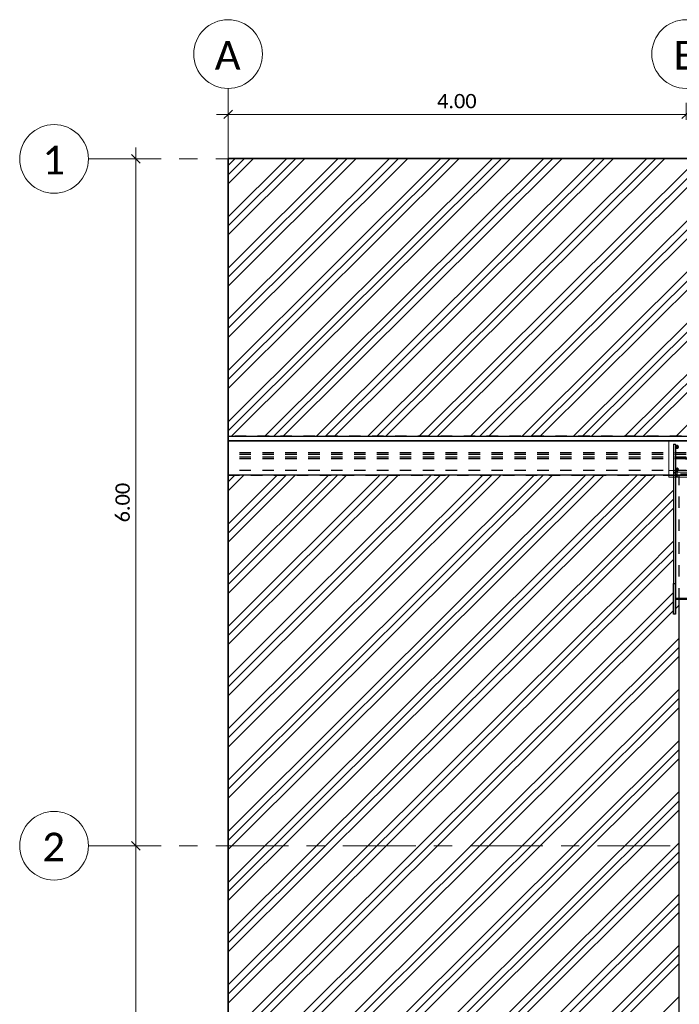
# Model space of a CAD drawing. Header units: metres. Extents: x -25 to 81, y -4 to 26.
# Tile 26 of 53: x 8 to 14, y 17 to 26. Entities that reach past the tile are written whole.
import ezdxf

# ---------------------------------------------------------------- set-up
doc = ezdxf.new("R2010")
doc.units = ezdxf.units.M
for name, pattern in [('Rasterlinie', [1.11125, 0.635, -0.15875, 0.15875, -0.15875]), ('Strich', [0.3175, 0.15875, -0.15875]), ('Verdeckt', [0.15, 0.1, -0.05])]:
    doc.linetypes.add(name, pattern=pattern)
for name, color, linetype, lineweight in [('_Verdeckte Linien_', 7, 'Strich', 18), ('A-ANNO-DIMS', 211, 'Continuous', 9), ('A-ANNO-DIMS-50', 211, 'Continuous', 9), ('A-FLOR', 192, 'Continuous', 35), ('A-FLOR-PATT', 8, 'Continuous', 50), ('S-BEAM', 12, 'Continuous', 35), ('S-BEAM-HDLN', 1, 'Verdeckt', 25), ('S-GRID', 1, 'Continuous', 9), ('S-GRID-IDEN', 1, 'Continuous', 9), ('Tragwerksverbindungen', 7, 'Continuous', 18)]:
    doc.layers.add(name, color=color, linetype=linetype, lineweight=lineweight)
doc.styles.add('Calibri', font='calibri.ttf', dxfattribs={"height": 0.25})
doc.styles.add('Calibri_2', font='calibri.ttf', dxfattribs={"height": 0.125})
doc.dimstyles.new('Bogen25', dxfattribs={"dimscale": 0.3048, "dimtxt": 0.147169, "dimasz": 0.246063, "dimexe": 0.328084, "dimexo": 0.328084, "dimgap": 0.016404, "dimtad": 1, "dimrnd": 0.001, "dimzin": 0, "dimdsep": 46, "dimtxsty": 'Calibri_2', "dimblk1": 'OBLIQUE', "dimblk2": 'OBLIQUE', "dimsah": 1, "dimcen": 0.09, "dimdle": 0.328084, "dimadec": 0, "dimazin": 0, "dimtfac": 1, "dimtdec": 4, "dimtix": 1, "dimtmove": 0, "dimatfit": 3, "dimfxl": 1, "dimtvp": 1, "dimtolj": 1, "dimtzin": 0, "dimlwd": 18, "dimlwe": 18, "dimarcsym": 2})

# ---------------------------------------------------------------- blocks, each defined once
blk = doc.blocks.new('FP_29-Dach _Draufsicht_')
at = {"layer": 'A-FLOR-PATT', "lineweight": 18}
for p, q in [((-1.4365, 24.6257), (-1.294, 24.7676)), ((-1.4365, 24.1784), (-0.845, 24.7676)), ((-1.4365, 23.7311), (-0.396, 24.7676)), ((-1.4365, 23.2838), (0.053, 24.7676)), ((-1.4365, 22.8365), (0.502, 24.7676)), ((-1.4365, 22.3892), (0.951, 24.7676)), ((-1.4365, 24.5467), (-1.2147, 24.7676)), ((-1.4365, 24.0994), (-0.7657, 24.7676)), ((-1.4365, 23.652), (-0.3166, 24.7676)), ((-1.4365, 23.2047), (0.1324, 24.7676)), ((-1.4365, 22.7574), (0.5814, 24.7676)), ((-1.4365, 24.7048), (-1.3734, 24.7676)), ((-1.4365, 24.2575), (-0.9244, 24.7676)), ((-1.4365, 23.8102), (-0.4754, 24.7676)), ((-1.4365, 23.3629), (-0.0264, 24.7676)), ((-1.4365, 22.9156), (0.4226, 24.7676)), ((-1.4365, 22.4683), (0.8716, 24.7676)), ((-1.4365, 24.6257), (-1.294, 24.7676)), ((-1.4365, 24.1784), (-0.845, 24.7676)), ((-1.4365, 23.7311), (-0.396, 24.7676)), ((-1.4365, 23.2838), (0.053, 24.7676)), ((-1.4365, 22.8365), (0.502, 24.7676)), ((-1.4365, 22.3892), (0.951, 24.7676)), ((-1.4365, 24.5467), (-1.2147, 24.7676)), ((-1.4365, 24.0994), (-0.7657, 24.7676)), ((-1.4365, 23.652), (-0.3166, 24.7676)), ((-1.4365, 23.2047), (0.1324, 24.7676)), ((-1.4365, 22.7574), (0.5814, 24.7676)), ((-1.4365, 24.7048), (-1.3734, 24.7676)), ((-1.4365, 24.2575), (-0.9244, 24.7676)), ((-1.4365, 23.8102), (-0.4754, 24.7676)), ((-1.4365, 23.3629), (-0.0264, 24.7676)), ((-1.4365, 22.9156), (0.4226, 24.7676)), ((-1.4365, 22.4683), (0.8716, 24.7676)), ((-1.405, 22.3415), (1.0304, 24.7676)), ((-1.405, 22.3415), (1.0304, 24.7676)), ((-1.1148, 22.3415), (1.3207, 24.7676)), ((-1.1148, 22.3415), (1.3207, 24.7676)), ((-1.0354, 22.3415), (1.4, 24.7676)), ((-1.0354, 22.3415), (1.4, 24.7676)), ((-0.956, 22.3415), (1.4794, 24.7676)), ((-0.956, 22.3415), (1.4794, 24.7676)), ((-0.6657, 22.3415), (1.7697, 24.7676)), ((-0.6657, 22.3415), (1.7697, 24.7676)), ((-0.5864, 22.3415), (1.849, 24.7676)), ((-0.5864, 22.3415), (1.849, 24.7676)), ((-0.507, 22.3415), (1.9284, 24.7676)), ((-0.507, 22.3415), (1.9284, 24.7676)), ((-0.2167, 22.3415), (2.2187, 24.7676)), ((-0.2167, 22.3415), (2.2187, 24.7676)), ((-0.1373, 22.3415), (2.2981, 24.7676)), ((-0.1373, 22.3415), (2.2981, 24.7676)), ((-0.058, 22.3415), (2.3774, 24.7676)), ((-0.058, 22.3415), (2.3774, 24.7676)), ((0.2323, 22.3415), (2.6677, 24.7676)), ((0.2323, 22.3415), (2.6677, 24.7676)), ((0.3117, 22.3415), (2.7471, 24.7676)), ((0.3117, 22.3415), (2.7471, 24.7676)), ((0.3911, 22.3415), (2.8264, 24.7676)), ((0.3911, 22.3415), (2.8264, 24.7676)), ((0.6813, 22.3415), (3.1167, 24.7676)), ((0.6813, 22.3415), (3.1167, 24.7676)), ((0.7607, 22.3415), (3.1961, 24.7676)), ((0.7607, 22.3415), (3.1961, 24.7676)), ((0.8401, 22.3415), (3.2755, 24.7676)), ((0.8401, 22.3415), (3.2755, 24.7676)), ((1.1303, 22.3415), (3.5657, 24.7676)), ((1.1303, 22.3415), (3.5657, 24.7676)), ((1.2097, 22.3415), (3.6451, 24.7676)), ((1.2097, 22.3415), (3.6451, 24.7676)), ((1.2891, 22.3415), (3.7245, 24.7676)), ((1.2891, 22.3415), (3.7245, 24.7676)), ((1.5794, 22.3415), (4.0147, 24.7676)), ((1.5794, 22.3415), (4.0147, 24.7676)), ((1.6587, 22.3415), (4.0941, 24.7676)), ((1.6587, 22.3415), (4.0941, 24.7676)), ((1.7381, 22.3415), (4.1735, 24.7676)), ((1.7381, 22.3415), (4.1735, 24.7676)), ((2.0284, 22.3415), (4.4637, 24.7676)), ((2.0284, 22.3415), (4.4637, 24.7676)), ((2.1078, 22.3415), (4.5431, 24.7676)), ((2.1078, 22.3415), (4.5431, 24.7676)), ((2.1871, 22.3415), (4.6225, 24.7676)), ((2.1871, 22.3415), (4.6225, 24.7676)), ((2.4774, 22.3415), (4.9128, 24.7676)), ((2.4774, 22.3415), (4.9128, 24.7676)), ((-1.4365, 21.9419), (-1.3785, 21.9997)), ((-1.4365, 21.4946), (-0.9295, 21.9997)), ((-1.4365, 21.0473), (-0.4804, 21.9997)), ((-1.4365, 20.6), (-0.0314, 21.9997)), ((-1.4365, 20.1527), (0.4176, 21.9997)), ((-1.4365, 19.7053), (0.8666, 21.9997)), ((-1.4365, 19.258), (1.3156, 21.9997)), ((-1.4365, 18.8107), (1.7646, 21.9997)), ((-1.4365, 18.3634), (2.2136, 21.9997)), ((-1.4365, 21.8628), (-1.2991, 21.9997)), ((-1.4365, 21.4155), (-0.8501, 21.9997)), ((-1.4365, 20.9682), (-0.4011, 21.9997)), ((-1.4365, 20.5209), (0.0479, 21.9997)), ((-1.4365, 20.0736), (0.497, 21.9997)), ((-1.4365, 19.6263), (0.946, 21.9997)), ((-1.4365, 19.179), (1.395, 21.9997)), ((-1.4365, 18.7317), (1.844, 21.9997)), ((-1.4365, 21.5737), (-1.0088, 21.9997)), ((-1.4365, 21.1263), (-0.5598, 21.9997)), ((-1.4365, 20.679), (-0.1108, 21.9997)), ((-1.4365, 20.2317), (0.3382, 21.9997)), ((-1.4365, 19.7844), (0.7872, 21.9997)), ((-1.4365, 19.3371), (1.2362, 21.9997)), ((-1.4365, 18.8898), (1.6852, 21.9997)), ((-1.4365, 18.4425), (2.1343, 21.9997)), ((-1.4365, 21.9419), (-1.3785, 21.9997)), ((-1.4365, 21.4946), (-0.9295, 21.9997)), ((-1.4365, 21.0473), (-0.4804, 21.9997)), ((-1.4365, 20.6), (-0.0314, 21.9997)), ((-1.4365, 20.1527), (0.4176, 21.9997)), ((-1.4365, 19.7053), (0.8666, 21.9997)), ((-1.4365, 19.258), (1.3156, 21.9997)), ((-1.4365, 18.8107), (1.7646, 21.9997)), ((-1.4365, 18.3634), (2.2136, 21.9997)), ((-1.4365, 21.8628), (-1.2991, 21.9997)), ((-1.4365, 21.4155), (-0.8501, 21.9997)), ((-1.4365, 20.9682), (-0.4011, 21.9997)), ((-1.4365, 20.5209), (0.0479, 21.9997)), ((-1.4365, 20.0736), (0.497, 21.9997)), ((-1.4365, 19.6263), (0.946, 21.9997)), ((-1.4365, 19.179), (1.395, 21.9997)), ((-1.4365, 18.7317), (1.844, 21.9997)), ((-1.4365, 21.5737), (-1.0088, 21.9997)), ((-1.4365, 21.1263), (-0.5598, 21.9997)), ((-1.4365, 20.679), (-0.1108, 21.9997)), ((-1.4365, 20.2317), (0.3382, 21.9997)), ((-1.4365, 19.7844), (0.7872, 21.9997)), ((-1.4365, 19.3371), (1.2362, 21.9997)), ((-1.4365, 18.8898), (1.6852, 21.9997)), ((-1.4365, 18.4425), (2.1343, 21.9997)), ((1.8175, 21.526), (2.293, 21.9997)), ((1.8175, 21.526), (2.293, 21.9997)), ((1.9626, 21.3814), (2.4535, 21.8704)), ((1.9626, 21.3814), (2.4535, 21.8704)), ((2.0023, 21.3419), (2.4535, 21.7913)), ((2.0023, 21.3419), (2.4535, 21.7913)), ((2.042, 21.3023), (2.4535, 21.7123)), ((2.042, 21.3023), (2.4535, 21.7123)), ((-1.4365, 18.2844), (1.8175, 21.526)), ((-1.4365, 18.2844), (1.8175, 21.526)), ((2.1872, 21.1578), (2.4535, 21.4231)), ((2.1872, 21.1578), (2.4535, 21.4231)), ((-1.4365, 17.9952), (1.9626, 21.3814)), ((-1.4365, 17.9952), (1.9626, 21.3814)), ((-1.4365, 17.9161), (2.0023, 21.3419)), ((-1.4365, 17.9161), (2.0023, 21.3419)), ((2.2268, 21.1182), (2.4535, 21.344)), ((2.2268, 21.1182), (2.4535, 21.344)), ((-1.4365, 17.837), (2.042, 21.3023)), ((-1.4365, 17.837), (2.042, 21.3023)), ((2.2665, 21.0787), (2.4535, 21.265)), ((2.2665, 21.0787), (2.4535, 21.265)), ((-1.4365, 17.5479), (2.1872, 21.1578)), ((-1.4365, 17.5479), (2.1872, 21.1578)), ((-1.4365, 17.4688), (2.2268, 21.1182)), ((-1.4365, 17.4688), (2.2268, 21.1182)), ((-1.4365, 17.3897), (2.2665, 21.0787)), ((-1.4365, 17.3897), (2.2665, 21.0787)), ((-1.4365, 17.1006), (2.4117, 20.9341)), ((-1.4365, 17.1006), (2.4117, 20.9341)), ((2.4117, 20.9341), (2.4535, 20.9758)), ((2.4117, 20.9341), (2.4535, 20.9758)), ((2.4695, 20.9127), (2.4716, 20.9147)), ((2.4695, 20.9127), (2.4716, 20.9147)), ((-1.4365, 17.0215), (2.4514, 20.8946)), ((-1.4365, 17.0215), (2.4514, 20.8946)), ((-1.4365, 16.9424), (2.4535, 20.8177)), ((-1.4365, 16.9424), (2.4535, 20.8177)), ((2.4514, 20.8946), (2.4535, 20.8967)), ((2.4514, 20.8946), (2.4535, 20.8967)), ((2.4695, 20.8336), (2.491, 20.855)), ((2.4695, 20.8336), (2.491, 20.855)), ((2.491, 20.855), (2.5035, 20.8675)), ((2.491, 20.855), (2.5035, 20.8675)), ((-1.4365, 16.6533), (2.5035, 20.5783)), ((-1.4365, 16.6533), (2.5035, 20.5783)), ((-1.4365, 16.5742), (2.5035, 20.4992)), ((-1.4365, 16.5742), (2.5035, 20.4992)), ((-1.4365, 16.4951), (2.5035, 20.4202)), ((-1.4365, 16.4951), (2.5035, 20.4202)), ((-1.4365, 16.206), (2.5035, 20.131)), ((-1.4365, 16.206), (2.5035, 20.131)), ((-1.4365, 16.1269), (2.5035, 20.0519)), ((-1.4365, 16.1269), (2.5035, 20.0519)), ((-1.4365, 16.0478), (2.5035, 19.9729)), ((-1.4365, 16.0478), (2.5035, 19.9729)), ((-1.4365, 15.7587), (2.5035, 19.6837)), ((-1.4365, 15.7587), (2.5035, 19.6837)), ((-1.4365, 15.6796), (2.5035, 19.6046)), ((-1.4365, 15.6796), (2.5035, 19.6046)), ((-1.4365, 15.6005), (2.5035, 19.5255)), ((-1.4365, 15.6005), (2.5035, 19.5255)), ((-1.2823, 15.4649), (2.5035, 19.2364)), ((-1.2823, 15.4649), (2.5035, 19.2364)), ((-1.203, 15.4649), (2.5035, 19.1573)), ((-1.203, 15.4649), (2.5035, 19.1573)), ((-1.1236, 15.4649), (2.5035, 19.0782)), ((-1.1236, 15.4649), (2.5035, 19.0782)), ((-0.8333, 15.4649), (2.5035, 18.7891)), ((-0.8333, 15.4649), (2.5035, 18.7891)), ((-0.7539, 15.4649), (2.5035, 18.71)), ((-0.7539, 15.4649), (2.5035, 18.71)), ((-0.6746, 15.4649), (2.5035, 18.6309)), ((-0.6746, 15.4649), (2.5035, 18.6309)), ((-0.3843, 15.4649), (2.5035, 18.3418)), ((-0.3843, 15.4649), (2.5035, 18.3418)), ((-0.3049, 15.4649), (2.5035, 18.2627)), ((-0.3049, 15.4649), (2.5035, 18.2627)), ((-0.2255, 15.4649), (2.5035, 18.1836)), ((-0.2255, 15.4649), (2.5035, 18.1836)), ((0.0647, 15.4649), (2.5035, 17.8945)), ((0.0647, 15.4649), (2.5035, 17.8945)), ((0.1441, 15.4649), (2.5035, 17.8154)), ((0.1441, 15.4649), (2.5035, 17.8154)), ((0.2235, 15.4649), (2.5035, 17.7363)), ((0.2235, 15.4649), (2.5035, 17.7363)), ((0.5137, 15.4649), (2.5035, 17.4472)), ((0.5137, 15.4649), (2.5035, 17.4472))]:
    blk.add_line(p, q, dxfattribs=at)
blk = doc.blocks.new('HEB Träger - HEB 500-V41-Dach _Draufsicht_')
at = {"layer": 'S-BEAM', "lineweight": 25}
for p, q in [((-1.4365, 22.3421), (-1.4365, 22.3397)), ((-1.4365, 22.3397), (-1.4365, 22.301)), ((46.5635, 22.3397), (-1.4365, 22.3397)), ((-1.4365, 22.301), (-1.4365, 22.2985)), ((46.5635, 22.301), (-1.4365, 22.301)), ((-1.4365, 22.2985), (-1.4365, 21.9997)), ((46.5635, 22.2985), (-1.4365, 22.2985)), ((2.4135, 21.9997), (-1.4365, 21.9997))]:
    blk.add_line(p, q, dxfattribs=at)
at = {"layer": 'S-BEAM-HDLN'}
for p, q in [((3.9213, 22.3421), (-1.4365, 22.3421)), ((46.5635, 22.1975), (-1.4365, 22.1975)), ((46.5635, 22.183), (-1.4365, 22.183)), ((46.5635, 22.1588), (-1.4365, 22.1588)), ((46.5635, 22.1443), (-1.4365, 22.1443)), ((46.5635, 22.0432), (-1.4365, 22.0432)), ((46.5635, 22.0408), (-1.4365, 22.0408)), ((-1.4365, 22.0021), (46.5635, 22.0021)), ((2.7135, 21.9997), (2.4136, 21.9997))]:
    blk.add_line(p, q, dxfattribs=at)
blk = doc.blocks.new('SP-TV-AP-Rechteck_002 - AP-Rechteck-V44-Dach _Draufsicht_')
at = {"layer": '_Verdeckte Linien_'}
for p, q in [((2.4135, 21.9997), (2.4135, 22.0428)), ((2.4135, 22.0428), (2.7135, 22.0428)), ((2.7135, 22.0279), (2.4135, 22.0279)), ((2.7135, 22.0428), (2.7135, 21.9997)), ((2.6735, 21.9975), (2.4536, 21.9975)), ((2.4536, 21.9826), (2.6735, 21.9826))]:
    blk.add_line(p, q, dxfattribs=at)
at = {"layer": 'Tragwerksverbindungen'}
for p, q in [((2.4135, 21.9997), (2.4135, 21.9993)), ((2.4135, 21.9975), (2.4135, 21.9993)), ((2.4535, 21.9975), (2.4135, 21.9975)), ((2.4135, 21.9975), (2.4135, 21.9826)), ((2.4135, 21.9826), (2.4535, 21.9826)), ((2.7135, 21.9975), (2.6735, 21.9975)), ((2.6735, 21.9826), (2.7135, 21.9826)), ((2.7135, 21.9993), (2.7135, 21.9997)), ((2.7135, 21.9993), (2.7135, 21.9975)), ((2.7135, 21.9975), (2.7135, 21.9826))]:
    blk.add_line(p, q, dxfattribs=at)
blk = doc.blocks.new('SP-TV-AP-Rechteck_002 - AP-Rechteck-V46-Dach _Draufsicht_')
at = {"layer": '_Verdeckte Linien_'}
for p, q in [((2.4135, 21.9997), (2.7135, 21.9997)), ((2.6735, 21.9979), (2.4536, 21.9979))]:
    blk.add_line(p, q, dxfattribs=at)
at = {"layer": 'Tragwerksverbindungen'}
for p, q in [((2.7135, 22.2985), (2.4135, 22.2985)), ((2.4135, 22.2985), (2.4135, 22.2968)), ((2.4135, 21.9979), (2.4135, 22.2968)), ((2.4135, 22.2968), (2.7135, 22.2968)), ((2.7135, 22.2985), (2.7135, 22.2968)), ((2.7135, 22.2968), (2.7135, 21.9979)), ((2.4535, 21.9979), (2.4135, 21.9979)), ((2.7135, 21.9979), (2.6735, 21.9979))]:
    blk.add_line(p, q, dxfattribs=at)
blk = doc.blocks.new('SP-TV-AP-Rechteck_002 - AP-Rechteck-V47-Dach _Draufsicht_')
at = {"layer": '_Verdeckte Linien_'}
for p, q in [((2.4535, 22.0121), (2.4535, 22.0261)), ((2.4535, 22.0261), (2.6735, 22.0261)), ((2.6735, 22.0261), (2.6735, 22.0121)), ((2.6735, 22.0121), (2.4535, 22.0121)), ((2.4535, 22.0121), (2.4535, 21.9972)), ((2.6735, 22.0111), (2.4535, 22.0111)), ((2.4535, 21.9972), (2.6735, 21.9972)), ((2.6735, 22.0121), (2.6735, 21.9972))]:
    blk.add_line(p, q, dxfattribs=at)
blk = doc.blocks.new('SP-TV-Schraube_DIN4017_001 - M12-1132153-Dach _Draufsicht_')
at = {"layer": '_Verdeckte Linien_'}
for p, q in [((2.6425, 22.0076), (2.6425, 22.0534)), ((2.6545, 22.0534), (2.6545, 22.0076)), ((2.6395, 22.008), (2.6485, 22.0085)), ((2.6395, 22.0071), (2.6395, 22.008)), ((2.6485, 22.0067), (2.6395, 22.0071)), ((2.6395, 22.0071), (2.6395, 21.9997)), ((2.6485, 22.001), (2.6395, 22.0006)), ((2.6395, 21.9997), (2.6485, 21.9992)), ((2.6485, 22.0085), (2.6575, 22.008)), ((2.6485, 22.0067), (2.6485, 22.0085)), ((2.6575, 22.0071), (2.6485, 22.0067)), ((2.6485, 21.9992), (2.6485, 22.0067)), ((2.6575, 22.0006), (2.6485, 22.001)), ((2.6485, 21.9992), (2.6575, 21.9997)), ((2.6575, 22.008), (2.6575, 22.0071)), ((2.6575, 21.9997), (2.6575, 22.0071))]:
    blk.add_line(p, q, dxfattribs=at)
for centre, start_param, end_param in [((2.6485, 22.0534), 0, 3.141593), ((2.6485, 22.0534), 3.141593, 6.283185), ((2.6485, 22.0076), 0, 3.141593), ((2.6485, 22.0076), 3.141593, 6.283185)]:
    blk.add_ellipse(centre, major_axis=(0.006, 0), ratio=0.087156, start_param=start_param, end_param=end_param, dxfattribs=at)
blk = doc.blocks.new('SP-TV-Schraube_DIN4017_001 - M12-1132165-Dach _Draufsicht_')
at = {"layer": '_Verdeckte Linien_'}
for p, q in [((2.6425, 22.0001), (2.6425, 22.0456)), ((2.6545, 22.0456), (2.6545, 22.0001)), ((2.6395, 22.0006), (2.6485, 22.001)), ((2.6395, 21.9997), (2.6395, 22.0006)), ((2.6485, 21.9992), (2.6395, 21.9997)), ((2.6395, 21.9997), (2.6395, 21.9922)), ((2.6485, 21.9935), (2.6395, 21.9931)), ((2.6395, 21.9922), (2.6485, 21.9917)), ((2.6485, 22.001), (2.6575, 22.0006)), ((2.6485, 21.9993), (2.6485, 22.001)), ((2.6575, 21.9997), (2.6485, 21.9992)), ((2.6485, 21.9917), (2.6485, 21.9992)), ((2.6575, 21.9931), (2.6485, 21.9935)), ((2.6485, 21.9917), (2.6575, 21.9922)), ((2.6575, 22.0006), (2.6575, 21.9997)), ((2.6575, 21.9922), (2.6575, 21.9997))]:
    blk.add_line(p, q, dxfattribs=at)
for centre, start_param, end_param in [((2.6485, 22.0456), 0, 3.141593), ((2.6485, 22.0456), 3.141593, 6.283185), ((2.6485, 22.0001), 0, 3.141593), ((2.6485, 22.0001), 3.141593, 6.283185)]:
    blk.add_ellipse(centre, major_axis=(0.006, 0), ratio=0.087156, start_param=start_param, end_param=end_param, dxfattribs=at)
blk = doc.blocks.new('SP-TV-Schraube_DIN4017_001 - M14-V48-Dach _Draufsicht_')
at = {"layer": '_Verdeckte Linien_'}
for p, q in [((2.6235, 22.0644), (2.613, 22.0583)), ((2.613, 22.0575), (2.6235, 22.0636)), ((2.613, 22.0583), (2.613, 22.0575)), ((2.613, 22.0455), (2.613, 22.0575)), ((2.613, 22.0462), (2.6235, 22.0402)), ((2.617, 22.0432), (2.613, 22.0455)), ((2.6165, 22.0458), (2.6165, 22.0515)), ((2.6235, 22.0394), (2.6172, 22.0431)), ((2.634, 22.0583), (2.6235, 22.0644)), ((2.6235, 22.0644), (2.6235, 22.0636)), ((2.6235, 22.0636), (2.634, 22.0575)), ((2.6235, 22.0402), (2.634, 22.0462)), ((2.6299, 22.0431), (2.6235, 22.0394)), ((2.6235, 22.0402), (2.6235, 22.0394)), ((2.634, 22.0455), (2.63, 22.0432)), ((2.6305, 22.0515), (2.6305, 22.0458)), ((2.634, 22.0575), (2.634, 22.0583)), ((2.634, 22.0575), (2.634, 22.0455))]:
    blk.add_line(p, q, dxfattribs=at)
for centre, start_param, end_param in [((2.6235, 22.0515), 0, 3.141593), ((2.6235, 22.0458), 0, 3.141593), ((2.6235, 22.0515), 3.141593, 3.559583), ((2.6235, 22.0458), 3.141593, 6.283185), ((2.6235, 22.0515), 3.579632, 5.845146), ((2.6235, 22.0515), 5.865195, 6.283185)]:
    blk.add_ellipse(centre, major_axis=(0.007, 0), ratio=0.996195, start_param=start_param, end_param=end_param, dxfattribs=at)
blk = doc.blocks.new('TH-VE-Mutter - M14-V49-Dach _Draufsicht_')
at = {"layer": '_Verdeckte Linien_'}
for p, q in [((2.6108, 22.0465), (2.6108, 22.0471)), ((2.6172, 22.0573), (2.6172, 22.058)), ((2.6172, 22.0355), (2.6172, 22.0361)), ((2.6176, 22.0463), (2.6176, 22.0471)), ((2.6294, 22.0471), (2.6294, 22.0463)), ((2.6299, 22.0573), (2.6299, 22.058)), ((2.6299, 22.0355), (2.6299, 22.0361)), ((2.6362, 22.0471), (2.6362, 22.0465))]:
    blk.add_line(p, q, dxfattribs=at)
for centre, major_axis, start_param, end_param in [((2.6235, 22.0472), (0.0099, 0), 0, 3.141593), ((2.6235, 22.0462), (0.0099, 0), 0, 3.141593), ((2.6235, 22.0472), (0.0099, 0), 3.141593, 3.171412), ((2.6235, 22.0472), (0.0099, 0), 3.210102, 6.214676), ((2.6235, 22.0462), (0.0099, 0), 3.141593, 6.283185), ((2.6235, 22.0472), (0.007, 0), 0, 3.141593), ((2.6235, 22.0462), (0.007, 0), 0, 3.141593), ((2.6235, 22.0472), (0.007, 0), 3.141593, 3.183766), ((2.6235, 22.0462), (0.007, 0), 3.141593, 6.283185), ((2.6235, 22.0472), (0.007, 0), 3.238485, 6.186293), ((2.6235, 22.0471), (0.00592, 0), 0, 3.141593), ((2.6235, 22.0463), (0.00592, 0), 0, 3.141593), ((2.6235, 22.0471), (0.00592, 0), 3.141593, 3.175287), ((2.6235, 22.0471), (0.00592, 0), 3.240022, 6.184756), ((2.6235, 22.0463), (0.00592, 0), 3.141593, 6.283185), ((2.6235, 22.0471), (0.00592, 0), 6.249491, 6.283185), ((2.6235, 22.0472), (0.007, 0), 6.241012, 6.283185), ((2.6235, 22.0472), (0.0099, 0), 6.253366, 6.283185)]:
    blk.add_ellipse(centre, major_axis=major_axis, ratio=0.996195, start_param=start_param, end_param=end_param, dxfattribs=at)
for points in [[(2.6108, 22.0471), (2.6115, 22.0483), (2.613, 22.0508), (2.615, 22.0544), (2.6165, 22.0568), (2.6172, 22.058)], [(2.6172, 22.0573), (2.6165, 22.0561), (2.615, 22.0535), (2.613, 22.05), (2.6115, 22.0476), (2.6108, 22.0464)], [(2.6172, 22.0361), (2.6165, 22.0374), (2.615, 22.0399), (2.613, 22.0434), (2.6115, 22.0459), (2.6108, 22.0471)], [(2.6108, 22.0464), (2.6115, 22.0451), (2.613, 22.0426), (2.615, 22.039), (2.6165, 22.0366), (2.6172, 22.0354)], [(2.6172, 22.058), (2.6186, 22.0581), (2.6214, 22.0581), (2.6256, 22.0581), (2.6284, 22.0581), (2.6299, 22.058)], [(2.6299, 22.0573), (2.6284, 22.0573), (2.6256, 22.0573), (2.6214, 22.0573), (2.6186, 22.0573), (2.6172, 22.0573)], [(2.6299, 22.0361), (2.6285, 22.0361), (2.6256, 22.0362), (2.6215, 22.0362), (2.6186, 22.0361), (2.6172, 22.0361)], [(2.6172, 22.0354), (2.6186, 22.0354), (2.6215, 22.0353), (2.6256, 22.0353), (2.6285, 22.0354), (2.6299, 22.0354)], [(2.6299, 22.058), (2.6306, 22.0568), (2.632, 22.0544), (2.6341, 22.0509), (2.6355, 22.0483), (2.6362, 22.0471)], [(2.6362, 22.0464), (2.6355, 22.0476), (2.6341, 22.05), (2.632, 22.0536), (2.6306, 22.0561), (2.6299, 22.0573)], [(2.6362, 22.0471), (2.6355, 22.0459), (2.6341, 22.0434), (2.632, 22.0399), (2.6306, 22.0374), (2.6299, 22.0361)], [(2.6299, 22.0354), (2.6306, 22.0366), (2.632, 22.039), (2.6341, 22.0426), (2.6355, 22.0451), (2.6362, 22.0464)]]:
    blk.add_open_spline(points, degree=3, dxfattribs=at)
blk = doc.blocks.new('SP-TV-Schraube_DIN4017_001 - M14-V50-Dach _Draufsicht_')
at = {"layer": '_Verdeckte Linien_'}
for p, q in [((2.6235, 22.2636), (2.613, 22.2576)), ((2.613, 22.2568), (2.6235, 22.2628)), ((2.613, 22.2576), (2.613, 22.2568)), ((2.613, 22.2447), (2.613, 22.2568)), ((2.613, 22.2455), (2.6235, 22.2394)), ((2.617, 22.2424), (2.613, 22.2447)), ((2.6235, 22.2387), (2.6172, 22.2423)), ((2.634, 22.2576), (2.6235, 22.2636)), ((2.6235, 22.2636), (2.6235, 22.2628)), ((2.6235, 22.2628), (2.634, 22.2568)), ((2.6235, 22.2394), (2.634, 22.2455)), ((2.6299, 22.2423), (2.6235, 22.2387)), ((2.6235, 22.2394), (2.6235, 22.2387)), ((2.634, 22.2447), (2.63, 22.2424)), ((2.634, 22.2568), (2.634, 22.2576)), ((2.634, 22.2568), (2.634, 22.2447))]:
    blk.add_line(p, q, dxfattribs=at)
for start_param, end_param in [(0, 3.141593), (3.141593, 3.559583), (3.579632, 5.845146), (5.865195, 6.283185)]:
    blk.add_ellipse((2.6235, 22.2507), major_axis=(0.007, 0), ratio=0.996195, start_param=start_param, end_param=end_param, dxfattribs=at)
at = {"layer": 'Tragwerksverbindungen'}
for p, q in [((2.6165, 22.245), (2.6165, 22.2507)), ((2.6305, 22.2507), (2.6305, 22.245))]:
    blk.add_line(p, q, dxfattribs=at)
for start_param, end_param in [(0, 3.141593), (3.141593, 6.283185)]:
    blk.add_ellipse((2.6235, 22.245), major_axis=(0.007, 0), ratio=0.996195, start_param=start_param, end_param=end_param, dxfattribs=at)
blk = doc.blocks.new('TH-VE-Mutter - M14-V51-Dach _Draufsicht_')
at = {"layer": '_Verdeckte Linien_'}
for p, q in [((2.6172, 22.2348), (2.6172, 22.2353)), ((2.6176, 22.2456), (2.6176, 22.2463)), ((2.6294, 22.2463), (2.6294, 22.2456)), ((2.6299, 22.2348), (2.6299, 22.2353))]:
    blk.add_line(p, q, dxfattribs=at)
for centre, major_axis, start_param, end_param in [((2.6235, 22.2464), (0.0099, 0), 0, 3.141593), ((2.6235, 22.2464), (0.0099, 0), 3.141593, 3.171412), ((2.6235, 22.2464), (0.0099, 0), 3.210102, 6.214676), ((2.6235, 22.2464), (0.007, 0), 0, 3.141593), ((2.6235, 22.2464), (0.007, 0), 3.141593, 3.183766), ((2.6235, 22.2455), (0.007, 0), 3.141593, 6.283185), ((2.6235, 22.2464), (0.007, 0), 3.238485, 6.186293), ((2.6235, 22.2463), (0.00592, 0), 0, 3.141593), ((2.6235, 22.2456), (0.00592, 0), 0, 3.141593), ((2.6235, 22.2463), (0.00592, 0), 3.141593, 3.175287), ((2.6235, 22.2463), (0.00592, 0), 3.240022, 6.184756), ((2.6235, 22.2456), (0.00592, 0), 3.141593, 6.283185), ((2.6235, 22.2463), (0.00592, 0), 6.249491, 6.283185), ((2.6235, 22.2464), (0.007, 0), 6.241012, 6.283185), ((2.6235, 22.2464), (0.0099, 0), 6.253366, 6.283185)]:
    blk.add_ellipse(centre, major_axis=major_axis, ratio=0.996195, start_param=start_param, end_param=end_param, dxfattribs=at)
for points in [[(2.6172, 22.2353), (2.6165, 22.2366), (2.615, 22.2391), (2.613, 22.2427), (2.6115, 22.2451), (2.6108, 22.2463)], [(2.6299, 22.2353), (2.6285, 22.2354), (2.6256, 22.2354), (2.6215, 22.2354), (2.6186, 22.2354), (2.6172, 22.2353)], [(2.6362, 22.2463), (2.6355, 22.2451), (2.6341, 22.2427), (2.632, 22.2391), (2.6306, 22.2366), (2.6299, 22.2353)]]:
    blk.add_open_spline(points, degree=3, dxfattribs=at)
at = {"layer": 'Tragwerksverbindungen'}
for p, q in [((2.6108, 22.2457), (2.6108, 22.2463)), ((2.6172, 22.2566), (2.6172, 22.2573)), ((2.6299, 22.2566), (2.6299, 22.2573)), ((2.6362, 22.2463), (2.6362, 22.2457))]:
    blk.add_line(p, q, dxfattribs=at)
for major_axis, start_param, end_param in [((0.0099, 0), 0, 3.141593), ((0.0099, 0), 3.141593, 6.283185), ((0.007, 0), 0, 3.141593)]:
    blk.add_ellipse((2.6235, 22.2455), major_axis=major_axis, ratio=0.996195, start_param=start_param, end_param=end_param, dxfattribs=at)
for points in [[(2.6108, 22.2463), (2.6115, 22.2476), (2.613, 22.2501), (2.615, 22.2536), (2.6165, 22.2561), (2.6172, 22.2573)], [(2.6172, 22.2566), (2.6165, 22.2553), (2.615, 22.2528), (2.613, 22.2492), (2.6115, 22.2468), (2.6108, 22.2456)], [(2.6108, 22.2456), (2.6115, 22.2443), (2.613, 22.2418), (2.615, 22.2383), (2.6165, 22.2359), (2.6172, 22.2347)], [(2.6172, 22.2573), (2.6186, 22.2573), (2.6214, 22.2573), (2.6256, 22.2573), (2.6284, 22.2573), (2.6299, 22.2573)], [(2.6299, 22.2566), (2.6284, 22.2565), (2.6256, 22.2565), (2.6214, 22.2565), (2.6186, 22.2565), (2.6172, 22.2566)], [(2.6172, 22.2347), (2.6186, 22.2346), (2.6215, 22.2346), (2.6256, 22.2346), (2.6285, 22.2346), (2.6299, 22.2347)], [(2.6299, 22.2573), (2.6306, 22.2561), (2.632, 22.2537), (2.6341, 22.2501), (2.6355, 22.2476), (2.6362, 22.2463)], [(2.6362, 22.2456), (2.6355, 22.2468), (2.6341, 22.2492), (2.632, 22.2528), (2.6306, 22.2553), (2.6299, 22.2566)], [(2.6299, 22.2347), (2.6306, 22.2359), (2.632, 22.2383), (2.6341, 22.2418), (2.6355, 22.2443), (2.6362, 22.2456)]]:
    blk.add_open_spline(points, degree=3, dxfattribs=at)
blk = doc.blocks.new('Raster - 5_0-CAL mit Kreis-615196-Dach _Draufsicht_')
at = {"layer": 'S-GRID-IDEN'}
blk.add_circle((0, 0), 0.006, dxfattribs=at)
blk = doc.blocks.new('Raster - 5_0-CAL mit Kreis-650460-Dach _Draufsicht_')
at = {"layer": 'S-GRID-IDEN'}
blk.add_circle((0, 0), 0.006, dxfattribs=at)
blk = doc.blocks.new('DIMBLOCK71-Dach _Draufsicht_')
at = {"layer": 'A-ANNO-DIMS-50', "lineweight": 18}
for p, q in [((9.9724, 25.1527), (9.9724, 25.2527)), ((13.9724, 25.1527), (13.9724, 25.2527)), ((9.8724, 25.1527), (13.9724, 25.1527)), ((9.9724, 25.1527), (9.9724, 25.1058)), ((13.9724, 25.1527), (13.9724, 25.1058))]:
    blk.add_line(p, q, dxfattribs=at)
at = {"layer": 'A-ANNO-DIMS-50', "lineweight": 35}
for p, q in [((9.9724, 25.1527), (9.9349, 25.1152)), ((9.9724, 25.1527), (10.0099, 25.1902)), ((13.9724, 25.1527), (13.9349, 25.1152)), ((13.9724, 25.1527), (14.0099, 25.1902))]:
    blk.add_line(p, q, dxfattribs=at)
at = {"layer": 'A-ANNO-DIMS-50', "color": 0, "lineweight": 18, "insert": (11.7973, 25.331), "char_height": 0.125, "width": 0.420292, "attachment_point": 1, "line_spacing_factor": 1.158048, "style": 'Calibri_2'}
blk.add_mtext('4.00', dxfattribs=at)
blk = doc.blocks.new('_Oblique')
at = {"color": 0, "linetype": 'ByBlock', "lineweight": -2}
blk.add_line((-0.5, -0.5), (0.5, 0.5), dxfattribs=at)
blk = doc.blocks.new('DIMBLOCK78-Dach _Draufsicht_')
at = {"layer": 'A-ANNO-DIMS-50', "lineweight": 18}
for p, q in [((9.1672, 24.8635), (9.1672, 18.7637)), ((9.1672, 24.7635), (9.1202, 24.7635)), ((9.1672, 24.7635), (9.2672, 24.7635)), ((9.1672, 18.7637), (9.1202, 18.7637)), ((9.1672, 18.7637), (9.2672, 18.7637))]:
    blk.add_line(p, q, dxfattribs=at)
at = {"layer": 'A-ANNO-DIMS-50', "lineweight": 35}
for p, q in [((9.1672, 24.7635), (9.1297, 24.801)), ((9.1672, 24.7635), (9.2047, 24.726)), ((9.1672, 18.7637), (9.1297, 18.8012)), ((9.1672, 18.7637), (9.2047, 18.7262))]:
    blk.add_line(p, q, dxfattribs=at)
at = {"layer": 'A-ANNO-DIMS-50', "color": 0, "lineweight": 18, "insert": (8.989, 21.5885), "char_height": 0.125, "width": 0.420292, "attachment_point": 1, "rotation": 90, "line_spacing_factor": 1.158048, "style": 'Calibri_2'}
blk.add_mtext('6.00', dxfattribs=at)
blk = doc.blocks.new('DIMBLOCK79-Dach _Draufsicht_')
at = {"layer": 'A-ANNO-DIMS-50', "lineweight": 18}
for p, q in [((9.1672, 18.7637), (9.1202, 18.7637)), ((9.1672, 18.7637), (9.1672, 12.7635)), ((9.1672, 18.7637), (9.2672, 18.7637)), ((9.1672, 12.7635), (9.1202, 12.7635)), ((9.1672, 12.7635), (9.2672, 12.7635))]:
    blk.add_line(p, q, dxfattribs=at)
at = {"layer": 'A-ANNO-DIMS-50', "lineweight": 35}
for p, q in [((9.1672, 18.7637), (9.1297, 18.8012)), ((9.1672, 18.7637), (9.2047, 18.7262)), ((9.1672, 12.7635), (9.1297, 12.801)), ((9.1672, 12.7635), (9.2047, 12.726))]:
    blk.add_line(p, q, dxfattribs=at)
at = {"layer": 'A-ANNO-DIMS-50', "color": 0, "lineweight": 18, "insert": (8.989, 15.5885), "char_height": 0.125, "width": 0.420292, "attachment_point": 1, "rotation": 90, "line_spacing_factor": 1.158048, "style": 'Calibri_2'}
blk.add_mtext('6.00', dxfattribs=at)

msp = doc.modelspace()

# ---------------------------------------------------------------- linework, layer by layer
at = {"layer": 'A-FLOR'}
for p, q in [((57.9724, 24.7682), (9.9724, 24.7682)), ((9.9724, 24.7682), (9.9724, 12.7812))]:
    msp.add_line(p, q, dxfattribs=at)
at = {"layer": 'S-BEAM', "lineweight": 25}
for p, q in [((13.8624, 22.2723), (13.8624, 21.0548)), ((13.8784, 22.2723), (13.8784, 21.0548)), ((13.8784, 22.151), (13.8784, 20.9263)), ((13.8784, 22.151), (14.0664, 22.151)), ((13.8624, 22.0187), (13.8624, 20.7863)), ((13.8624, 20.7863), (13.8624, 21.0548)), ((13.8624, 21.0548), (13.8784, 21.0548)), ((13.8784, 21.0548), (13.8784, 20.9263)), ((13.8784, 20.9263), (14.0664, 20.9263)), ((14.0664, 20.9147), (13.8784, 20.9147)), ((13.8784, 20.9147), (13.8784, 20.7863)), ((13.8784, 20.9147), (13.8784, 20.7863)), ((13.9124, 16.3748), (13.9124, 20.9147)), ((13.8784, 20.7863), (13.8624, 20.7863))]:
    msp.add_line(p, q, dxfattribs=at)
at = {"layer": 'S-BEAM-HDLN'}
for p, q in [((13.8624, 22.2723), (13.8784, 22.2723)), ((14.0664, 22.1401), (13.8784, 22.1401)), ((13.8784, 22.0187), (13.8624, 22.0187)), ((13.9124, 20.9148), (13.9124, 21.9976)), ((13.8784, 20.9263), (13.8784, 20.9147)), ((13.8784, 20.9263), (13.8784, 20.9148))]:
    msp.add_line(p, q, dxfattribs=at)
at = {"layer": 'S-GRID', "linetype": 'Rasterlinie'}
for p, q in [((9.9724, 25.3796), (9.9724, -0.0229)), ((8.7531, 24.7635), (58.6241, 24.7635)), ((8.7531, 18.7637), (58.6241, 18.7637))]:
    msp.add_line(p, q, dxfattribs=at)

# ---------------------------------------------------------------- block references
at = {"layer": '_Verdeckte Linien_'}
for name, p in [('SP-TV-AP-Rechteck_002 - AP-Rechteck-V46-Dach _Draufsicht_', (11.4089, 0)), ('TH-VE-Mutter - M14-V51-Dach _Draufsicht_', (11.2689, 0)), ('SP-TV-Schraube_DIN4017_001 - M14-V50-Dach _Draufsicht_', (11.2689, 0)), ('SP-TV-AP-Rechteck_002 - AP-Rechteck-V44-Dach _Draufsicht_', (11.4089, 0)), ('SP-TV-AP-Rechteck_002 - AP-Rechteck-V47-Dach _Draufsicht_', (11.4089, 0)), ('SP-TV-Schraube_DIN4017_001 - M12-1132153-Dach _Draufsicht_', (11.2389, 0)), ('SP-TV-Schraube_DIN4017_001 - M12-1132165-Dach _Draufsicht_', (11.2389, 0)), ('TH-VE-Mutter - M14-V49-Dach _Draufsicht_', (11.2689, 0)), ('SP-TV-Schraube_DIN4017_001 - M14-V48-Dach _Draufsicht_', (11.2689, 0))]:
    msp.add_blockref(name, p, dxfattribs=at)
at = {"layer": 'A-FLOR'}
msp.add_blockref('FP_29-Dach _Draufsicht_', (11.4089, 0), dxfattribs=at)
at = {"layer": 'S-BEAM-HDLN'}
msp.add_blockref('HEB Träger - HEB 500-V41-Dach _Draufsicht_', (11.4089, 0), dxfattribs=at)
at = {"layer": 'S-GRID-IDEN', "xscale": 49.99999999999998, "yscale": 49.99999999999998, "zscale": 49.99999999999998}
for name, p, rotation in [('Raster - 5_0-CAL mit Kreis-615196-Dach _Draufsicht_', (9.9724, 25.6796), 180), ('Raster - 5_0-CAL mit Kreis-615196-Dach _Draufsicht_', (13.9724, 25.6796), 180), ('Raster - 5_0-CAL mit Kreis-650460-Dach _Draufsicht_', (8.4531, 24.7635), 269.9999999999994), ('Raster - 5_0-CAL mit Kreis-650460-Dach _Draufsicht_', (8.4531, 18.7637), 269.9999999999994)]:
    msp.add_blockref(name, p, dxfattribs=dict(at, rotation=rotation))

# ---------------------------------------------------------------- texts
at = {"layer": 'S-GRID-IDEN', "char_height": 0.25, "attachment_point": 1, "style": 'Calibri'}
for s, insert, width in [('A', (9.8564, 25.7938), 0.276582), ('B', (13.8629, 25.7938), 0.260548), ('1', (8.3509, 24.8778), 0.244515), ('2', (8.3509, 18.8779), 0.244515)]:
    msp.add_mtext(s, dxfattribs=dict(at, insert=insert, width=width))

# ---------------------------------------------------------------- dimensions: what is measured, and where the dimension line sits
at = {"layer": 'A-ANNO-DIMS', "lineweight": 18}
dim = msp.add_linear_dim(base=(13.9724, 25.1527), p1=(9.9724, 25.2058), p2=(13.9724, 25.2058), dimstyle='Bogen25', override={"dimpost": '<>', "dimfxl": 4}, dxfattribs=at)
dim.commit()
dim.dimension.update_dxf_attribs({"geometry": 'DIMBLOCK71-Dach _Draufsicht_', "text_midpoint": (11.9724, 25.2218)})
for base, p1, p2, override, picture, middle in [((9.1672, 18.7637), (9.2202, 24.7635), (9.2202, 18.7637), {"dimpost": '<>', "dimfxl": 5.999871}, 'DIMBLOCK78-Dach _Draufsicht_', (9.0982, 21.7636)), ((9.1672, 12.7635), (9.2202, 18.7637), (9.2202, 12.7635), {"dimpost": '<>', "dimfxl": 6.000129}, 'DIMBLOCK79-Dach _Draufsicht_', (9.0982, 15.7636))]:
    dim = msp.add_linear_dim(base=base, p1=p1, p2=p2, angle=90, dimstyle='Bogen25', override=override, dxfattribs=at)
    dim.commit()
    dim.dimension.update_dxf_attribs({"geometry": picture, "text_midpoint": middle})

doc.saveas('drawing.dxf')
